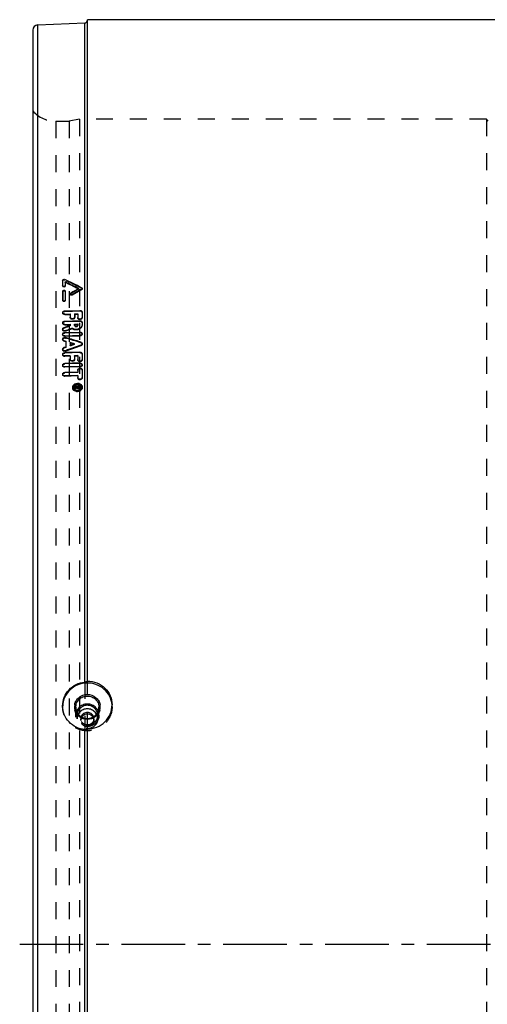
# Model space of a CAD drawing. Header units: millimetres. Extents: x 285 to 715, y 145 to 855.
# Tile 2 of 3: x 285 to 465, y 477 to 855. Entities that reach past the tile are written whole.
import ezdxf

# ---------------------------------------------------------------- set-up
doc = ezdxf.new("R2010")
doc.units = ezdxf.units.MM
doc.header["$LTSCALE"] = 65.185185
doc.linetypes.add('CENTER', pattern=[0.6, 0.375, -0.075, 0.075, -0.075])
doc.linetypes.add('HIDDEN', pattern=[0.2, 0.1, -0.1])
doc.layers.get('0').update_dxf_attribs({"linetype": 'CONTINUOUS'})
for name, color, linetype in [('ACHSEN_S', 7, 'CONTINUOUS'), ('KOERPER', 7, 'CONTINUOUS'), ('KONST.EL_MIT_GEO', 7, 'CONTINUOUS')]:
    doc.layers.add(name, color=color, linetype=linetype)

msp = doc.modelspace()

# ---------------------------------------------------------------- linework, layer by layer
at = {"color": 8, "linetype": 'HIDDEN'}
msp.add_line((298.94, 816), (304, 816), dxfattribs=at)
at = {"layer": 'ACHSEN_S', "color": 2, "linetype": 'CENTER'}
msp.add_line((285, 500), (715, 500), dxfattribs=at)
at = {"layer": 'KOERPER', "color": 7, "linetype": 'Continuous'}
msp.add_line((689, 855), (311, 855), dxfattribs=at)
at = {"layer": 'KONST.EL_MIT_GEO', "color": 7, "linetype": 'Continuous'}
for p, q in [((311, 600.97), (311, 855)), ((689, 855), (311, 855)), ((290, 851), (290, 149)), ((291.91, 853), (310.04, 853.79)), ((291.91, 147), (291.91, 853)), ((310.04, 600.66), (310.04, 853.79)), ((301.5, 752.87), (301.5, 752.89)), ((302.49, 750.85), (302.49, 750.83)), ((302.51, 750.61), (302.49, 750.83)), ((304.4, 749.5), (304.39, 749.72)), ((305.19, 749.26), (305.18, 749.47)), ((308.81, 751.29), (308.8, 751.51)), ((301.51, 747.27), (301.51, 747.28)), ((301.52, 747.05), (301.51, 747.27)), ((302.51, 747.1), (302.5, 747.31)), ((301.53, 742.33), (301.51, 742.52)), ((302.36, 743.2), (308.16, 743.36)), ((302.36, 741.96), (304.41, 742.02)), ((302.37, 741.76), (302.36, 741.96)), ((302.37, 741.76), (304.42, 741.82)), ((306.11, 742.07), (307.31, 742.1)), ((306.12, 741.87), (306.11, 742.07)), ((306.12, 741.87), (307.32, 741.9)), ((309.02, 742.57), (309.01, 742.8)), ((309.01, 742.8), (309.01, 742.77)), ((301.52, 738.38), (301.51, 738.58)), ((302.35, 739.26), (308.15, 739.43)), ((302.35, 738.01), (304.4, 738.06)), ((302.37, 737.81), (302.35, 738.01)), ((302.37, 737.81), (304.42, 737.87)), ((304.41, 740.74), (304.41, 740.78)), ((304.42, 740.55), (304.41, 740.74)), ((306.12, 740.63), (306.1, 740.82)), ((306.1, 738.11), (307.3, 738.15)), ((306.11, 737.92), (306.1, 738.11)), ((306.11, 737.57), (306.1, 737.77)), ((306.1, 737.77), (306.1, 737.74)), ((306.11, 737.92), (307.31, 737.95)), ((307.31, 740.62), (307.31, 740.65)), ((307.32, 740.42), (307.31, 740.62)), ((309.01, 740.5), (309, 740.7)), ((309.01, 738.63), (309, 738.86)), ((309, 738.86), (309, 738.82)), ((309.01, 737.65), (309, 737.85)), ((301.52, 735.92), (301.5, 736.11)), ((301.52, 734.01), (301.5, 734.21)), ((302.35, 734.9), (308.15, 735.07)), ((302.35, 733.63), (308.15, 733.8)), ((302.36, 733.43), (302.35, 733.63)), ((302.36, 733.43), (308.16, 733.6)), ((302.72, 735.41), (302.71, 735.61)), ((305.12, 736.31), (305.1, 736.51)), ((308.16, 733.6), (308.15, 733.8)), ((309.01, 734.29), (308.99, 734.49)), ((301.52, 732.1), (301.5, 732.3)), ((302.02, 731.56), (302.01, 731.76)), ((302.01, 731.76), (302.7, 731.54)), ((304.41, 730.83), (304.4, 731.03)), ((308.5, 729.81), (308.49, 730.01)), ((309.01, 730.45), (308.99, 730.64)), ((301.52, 728.22), (301.5, 728.42)), ((301.52, 726.27), (301.51, 726.47)), ((302.7, 729.31), (302.01, 729.06)), ((308.15, 727.35), (302.35, 727.18)), ((302.71, 727.7), (302.69, 727.89)), ((307.3, 726.02), (306.1, 725.98)), ((306.11, 725.79), (306.1, 725.98)), ((309.01, 726.52), (309, 726.75)), ((309, 726.75), (309, 726.72)), ((301.53, 722.12), (301.51, 722.31)), ((304.4, 725.93), (302.35, 725.87)), ((302.37, 725.68), (302.35, 725.87)), ((308.15, 723.2), (302.36, 723.03)), ((304.42, 725.74), (302.37, 725.68)), ((304.41, 724.59), (304.41, 724.62)), ((304.42, 724.39), (304.41, 724.59)), ((306.11, 724.48), (306.1, 724.67)), ((307.31, 725.82), (306.11, 725.79)), ((307.3, 724.45), (307.3, 724.49)), ((307.32, 724.26), (307.3, 724.45)), ((309.01, 724.34), (309, 724.54)), ((309.02, 722.4), (309, 722.59)), ((301.53, 718.65), (301.52, 718.85)), ((308.16, 721.87), (302.36, 721.71)), ((302.37, 721.51), (302.36, 721.71)), ((308.17, 721.68), (302.37, 721.51)), ((307.31, 719.71), (302.37, 719.57)), ((308.17, 721.68), (308.16, 721.87)), ((309.02, 720.38), (309.01, 720.61)), ((309.01, 720.61), (309.01, 720.57)), ((307.32, 718.38), (302.37, 718.24)), ((302.38, 718.04), (302.37, 718.24)), ((307.33, 718.18), (302.38, 718.04)), ((307.32, 717.53), (307.32, 717.56)), ((307.33, 717.33), (307.32, 717.53)), ((309.03, 717.41), (309.02, 717.61)), ((305.37, 713.55), (305.36, 713.74)), ((307.02, 714.2), (306.2, 714.18)), ((306.2, 714.18), (306.2, 713.96)), ((307.03, 713.98), (306.2, 713.96)), ((306.21, 713.76), (306.2, 713.96)), ((306.29, 713.76), (306.2, 713.74)), ((306.33, 713.53), (306.2, 713.51)), ((306.22, 713.31), (306.2, 713.51)), ((306.29, 713.32), (306.22, 713.31)), ((307.3, 714.21), (307.02, 714.2)), ((307.03, 713.98), (307.03, 713.91)), ((307.1, 713.49), (307.09, 713.69)), ((307.44, 714.22), (307.3, 714.21)), ((307.31, 713.99), (307.31, 713.87)), ((307.32, 713.74), (307.31, 713.99)), ((307.45, 713.99), (307.31, 713.99)), ((307.31, 713.87), (307.31, 713.87)), ((307.74, 714.23), (307.44, 714.22)), ((307.75, 714), (307.45, 713.99)), ((307.76, 713.77), (307.45, 713.77)), ((307.76, 713.55), (307.45, 713.54)), ((307.47, 713.34), (307.45, 713.54)), ((307.77, 713.35), (307.47, 713.34)), ((307.89, 714.23), (307.74, 714.23)), ((307.9, 714), (307.75, 714)), ((307.77, 713.35), (307.76, 713.55)), ((308.18, 714.24), (307.89, 714.23)), ((307.9, 714), (307.9, 713.89)), ((308.19, 714.04), (308.18, 714.24)), ((308.19, 713.8), (308.18, 713.9)), ((309.04, 713.8), (309.03, 714)), ((310.04, 418.8), (310.04, 582.41)), ((311, 418.42), (311, 582.67))]:
    msp.add_line(p, q, dxfattribs=at)
at = {"layer": 'KONST.EL_MIT_GEO', "color": 8, "linetype": 'HIDDEN'}
for p, q in [((308, 816.75), (304, 816)), ((308, 816.75), (308, 183.25)), ((464.25, 816.75), (308, 816.75)), ((464.25, 816.75), (464.25, 183.25)), ((465, 816), (464.25, 816.75)), ((298.94, 816), (298.94, 184)), ((298.94, 816), (304, 816)), ((304, 816), (304, 184)), ((301.51, 754.74), (301.5, 754.96)), ((301.52, 752.66), (301.5, 752.87)), ((301.52, 752.66), (301.51, 752.67)), ((302.31, 755.04), (302.29, 755.26)), ((302.5, 754.08), (302.49, 754.3)), ((302.5, 752.7), (302.49, 752.92)), ((301.52, 750.58), (301.5, 750.8)), ((302.51, 750.63), (302.51, 750.61)), ((304.6, 749.8), (304.59, 750.02)), ((307.69, 751.54), (307.68, 751.75)), ((308.81, 751.85), (308.8, 752.07)), ((309.01, 751.59), (309, 751.81)), ((301.52, 747.05), (301.52, 747.07)), ((302.38, 743), (302.36, 743.2)), ((302.38, 743), (308.17, 743.17)), ((304.42, 741.82), (304.41, 742.02)), ((307.32, 741.9), (307.31, 742.1)), ((308.17, 743.17), (308.16, 743.36)), ((309.02, 742.6), (309.02, 742.57)), ((302.37, 739.06), (302.35, 739.26)), ((302.37, 739.06), (308.16, 739.23)), ((304.42, 737.87), (304.4, 738.06)), ((304.42, 737.44), (304.4, 737.64)), ((304.41, 740.74), (304.41, 740.78)), ((304.42, 740.55), (304.42, 740.58)), ((306.11, 737.55), (306.11, 737.57)), ((306.11, 737.57), (306.11, 737.55)), ((307.31, 737.95), (307.3, 738.15)), ((307.31, 737.6), (307.3, 737.8)), ((307.31, 740.62), (307.31, 740.65)), ((307.32, 740.42), (307.32, 740.45)), ((308.16, 739.23), (308.15, 739.43)), ((309.01, 738.66), (309.01, 738.63)), ((302.01, 736.54), (301.99, 736.73)), ((302.36, 734.71), (302.35, 734.9)), ((302.36, 734.71), (308.16, 734.87)), ((308.16, 734.87), (308.15, 735.07)), ((302.65, 731.37), (302.72, 731.35)), ((302.7, 732.75), (302.69, 732.95)), ((302.72, 731.35), (302.7, 731.54)), ((304.41, 729.73), (304.4, 729.93)), ((305.69, 730.44), (305.75, 730.42)), ((306.05, 730.33), (306.04, 730.53)), ((308.5, 730.99), (308.49, 731.19)), ((302.02, 728.86), (302.01, 729.06)), ((302.72, 729.12), (302.02, 728.86)), ((302.36, 726.98), (302.35, 727.18)), ((308.16, 727.15), (302.36, 726.98)), ((302.72, 729.12), (302.7, 729.31)), ((307.31, 725.82), (307.3, 726.02)), ((308.16, 727.15), (308.15, 727.35)), ((309.01, 726.55), (309.01, 726.52)), ((302.37, 722.83), (302.36, 723.03)), ((308.17, 723), (302.37, 722.83)), ((304.42, 725.74), (304.4, 725.93)), ((304.41, 724.59), (304.41, 724.62)), ((304.42, 724.39), (304.42, 724.43)), ((307.3, 724.45), (307.3, 724.49)), ((307.32, 724.26), (307.32, 724.29)), ((308.17, 723), (308.15, 723.2)), ((302.38, 719.37), (302.37, 719.57)), ((307.33, 719.52), (302.38, 719.37)), ((307.32, 720.33), (307.31, 720.52)), ((307.33, 719.52), (307.31, 719.71)), ((309.02, 720.41), (309.02, 720.38)), ((307.33, 718.18), (307.32, 718.38)), ((307.32, 717.53), (307.32, 717.56)), ((307.33, 717.33), (307.33, 717.37)), ((305.79, 713.58), (305.78, 713.77)), ((306.21, 713.98), (306.2, 714.18)), ((306.2, 713.96), (306.21, 713.76)), ((306.21, 713.54), (306.2, 713.74)), ((308.19, 714.04), (306.21, 713.98)), ((306.31, 713.76), (306.21, 713.76)), ((307.04, 713.71), (306.21, 713.54)), ((306.21, 713.54), (306.22, 713.31)), ((307.04, 713.78), (306.31, 713.76)), ((307.04, 713.71), (307.03, 713.98)), ((307.04, 713.78), (307.04, 713.71)), ((307.32, 713.79), (307.32, 713.68)), ((307.45, 713.79), (307.32, 713.79)), ((307.32, 713.67), (307.32, 713.74)), ((307.32, 713.68), (307.32, 713.67)), ((307.76, 713.8), (307.45, 713.79)), ((307.46, 713.57), (307.45, 713.77)), ((307.77, 713.58), (307.46, 713.57)), ((307.91, 713.81), (307.76, 713.8)), ((307.77, 713.58), (307.76, 713.77)), ((307.91, 713.69), (307.9, 714)), ((307.91, 713.81), (307.91, 713.69)), ((308.19, 713.7), (308.19, 713.8)), ((308.62, 713.77), (308.6, 713.97)), ((310.04, 600.66), (310.04, 582.41)), ((311, 582.67), (311, 600.97)), ((301.5, 591.1), (301.5, 591.47)), ((306.55, 587.89), (306.55, 590.97)), ((315.45, 587.89), (315.45, 590.97)), ((320.5, 591.1), (320.5, 591.88)), ((307.05, 586.55), (307.05, 587.89)), ((308.5, 585.93), (308.5, 586.55)), ((313.5, 585.93), (313.5, 586.55)), ((314.95, 586.55), (314.95, 587.89))]:
    msp.add_line(p, q, dxfattribs=at)
at = {"layer": 'KONST.EL_MIT_GEO', "color": 7, "linetype": 'Continuous'}
for centre, radius, start, end in [((310, 854.79), 1, 272.5, 345.4167), ((292, 851), 2, 92.5, 180), ((308.55, 751.95), 0.5, 299.1986, 307.047), ((308.57, 751.73), 0.5, 299.1989, 307.0474), ((302.33, 734.54), 1.11, 265.0929, 271.6276), ((302.4, 731.97), 1.02, 73.227, 80.3588), ((302.28, 728.54), 0.896, 242.5157, 249.9229), ((306.95, 713.58), 1.68, 131.1643, 137.6455), ((307.03, 713.49), 1.8, 124.9431, 131.1701), ((307.11, 713.38), 1.93, 118.9178, 124.9316), ((307.25, 713.06), 2.28, 80.9709, 91.6047), ((307.25, 713.05), 1.75, 79.6187, 91.6436), ((307.27, 713.16), 1.64, 73.3436, 79.6249), ((307.27, 713.17), 2.17, 75.4403, 80.9736), ((307.67, 713.82), 1.39, 36.677, 39.6851), ((306.55, 713.82), 1.19, 167.8988, 183.7003), ((306.6, 713.81), 1.25, 159.7775, 167.8484), ((306.72, 713.92), 1.4, 216.5726, 219.3278), ((306.74, 713.72), 1.4, 216.626, 219.3522), ((306.77, 713.96), 1.46, 219.3418, 223.8446), ((306.67, 713.83), 0.894, 180.2933, 189.7157), ((306.7, 713.84), 0.925, 189.7422, 198.9585), ((306.72, 713.85), 0.948, 198.9495, 203.4206), ((306.74, 713.85), 0.967, 203.4234, 207.9926), ((306.79, 713.88), 1.02, 208.0593, 216.6942), ((306.87, 713.94), 1.12, 216.6958, 224.8013), ((306.93, 714), 1.21, 224.799, 232.5116), ((307.11, 714.56), 2.16, 255.3225, 260.8915), ((307.13, 714.38), 1.64, 253.2972, 259.6051), ((307.13, 714.66), 2.26, 260.8878, 271.6059), ((307.14, 714.46), 2.26, 260.9274, 271.6448), ((307.14, 714.48), 1.74, 259.5975, 271.6922), ((307.14, 714.5), 1.77, 271.7278, 283.6999), ((307.44, 714.06), 0.524, 261.1988, 271.6425), ((307.45, 713.87), 0.524, 261.1984, 271.6425), ((307.16, 714.44), 1.7, 283.6695, 289.8234), ((307.19, 714.36), 1.61, 289.8409, 296.2289), ((307.74, 714.07), 0.524, 271.6878, 279.7683), ((307.75, 713.87), 0.524, 271.6879, 279.7687), ((307.46, 713.54), 1.21, 45.6534, 52.5647), ((307.27, 714.36), 1.93, 299.0828, 305.1015), ((307.53, 713.6), 1.12, 36.7194, 45.6769), ((307.35, 714.06), 1.8, 305.1589, 311.381), ((307.6, 713.86), 1.02, 28.1089, 36.7764), ((307.61, 713.66), 1.02, 28.0323, 36.7032), ((307.53, 713.97), 1.08, 326.4199, 333.1409), ((307.71, 713.91), 0.894, 0.2847, 3.8374), ((310.69, 591.1), 4.64, 169.5184, 195.6183), ((310.69, 590.98), 4.14, 180.0367, 191.3513), ((310.79, 587.87), 4.24, 149.1065, 158.313), ((310.85, 587.83), 4.31, 137.0126, 149.0721), ((310.84, 587.85), 3.8, 143.0418, 149.1098), ((311.16, 587.85), 3.8, 30.8902, 36.9582), ((311.15, 587.83), 4.31, 30.9279, 42.9874), ((311.21, 587.87), 4.24, 21.6875, 30.8935), ((311.31, 590.98), 4.14, 348.6462, 359.9633), ((311.31, 591.1), 4.64, 344.4112, 10.5025), ((310.86, 586.49), 3.83, 137.0193, 151.3975), ((310.93, 585.88), 2.44, 132.3518, 146.8712), ((311.07, 585.88), 2.44, 33.1272, 47.6482), ((311.14, 586.49), 3.83, 28.6011, 42.9807)]:
    msp.add_arc(centre, radius, start, end, dxfattribs=at)
at = {"layer": 'KONST.EL_MIT_GEO', "color": 8, "linetype": 'HIDDEN'}
for centre, radius, start, end in [((310, 854.79), 1, 345.4167, 360), ((298.94, 828), 12, 221.8103, 270), ((306.68, 713.64), 0.895, 170.8386, 183.8378), ((307.71, 713.71), 0.904, 3.8472, 10.4984), ((310.32, 591.1), 8.82, 177.6149, 179.0418), ((310.28, 591.1), 8.78, 179.0421, 179.9997), ((311.63, 591.1), 8.87, 2.3207, 5.2569), ((311.7, 591.1), 8.8, 0.0017, 2.3202), ((310.76, 587.89), 3.71, 165.7274, 179.941), ((310.72, 586.55), 3.67, 173.643, 179.9855), ((310.77, 586.54), 3.72, 169.4807, 173.6501), ((310.8, 586.53), 3.75, 151.489, 169.405), ((310.83, 585.93), 2.33, 172.2995, 179.9767), ((311.17, 585.93), 2.33, 0.0233, 7.7005), ((311.2, 586.53), 3.75, 10.595, 28.5096), ((311.24, 587.89), 3.71, 0.059, 14.273), ((311.23, 586.54), 3.72, 6.3499, 10.5193), ((311.28, 586.55), 3.67, 0.0145, 6.357)]:
    msp.add_arc(centre, radius, start, end, dxfattribs=at)
at = {"layer": 'KONST.EL_MIT_GEO', "color": 7, "linetype": 'Continuous'}
for centre, major_axis, ratio, start_param, end_param in [((316.97, 499.51), (-11.18, 354.39), 0.03019, 0.764899, 0.773284), ((345.45, 485.13), (461.35, -308.03), 0.383982, 1.898811, 1.912517), ((343.79, 485.13), (461.25, -307.97), 0.383982, 1.897689, 1.908614), ((317.97, 499.51), (-11.18, 354.44), 0.03019, 0.767688, 0.773283), ((317.97, 499.51), (-11.17, 354.14), 0.03019, 0.767692, 0.773291), ((343.77, 485.14), (460.86, -307.71), 0.383982, 1.898124, 1.90861), ((316.97, 499.51), (-11.18, 354.39), 0.03019, 0.78167, 0.79565), ((317.97, 499.51), (-11.18, 354.44), 0.03019, 7.064853, 7.078832), ((358.02, 513.88), (458.75, 299.38), 0.419305, 7.692929, 7.699462), ((359.67, 513.88), (458.85, 299.44), 0.419305, 7.694039, 7.701689), ((359.65, 513.87), (458.46, 299.19), 0.419305, 7.694053, 7.70171), ((319.88, 499.56), (-10.17, 354.52), 0.032924, 7.099922, 7.104715), ((321.58, 499.56), (-10.17, 354.59), 0.032924, 0.816744, 0.821536), ((322.78, 499.56), (-10.17, 354.65), 0.032924, 7.099935, 7.105525), ((324.48, 499.56), (-10.17, 354.72), 0.032924, 7.097548, 7.105532), ((375.93, 524.8), (762.29, 287.84), 0.275381, 7.843829, 7.846987), ((319.88, 499.56), (-10.17, 354.52), 0.032924, 0.831912, 0.833548), ((321.58, 499.56), (-10.17, 354.59), 0.032924, 0.831916, 0.833241), ((322.78, 499.56), (-10.17, 354.65), 0.032924, 0.83192, 0.833245), ((324.48, 499.56), (-10.17, 354.72), 0.032924, 7.112715, 7.116434), ((379.98, 524.81), (762.67, 287.99), 0.275381, 1.564994, 1.568133), ((379.92, 524.79), (762.03, 287.74), 0.275381, 1.56498, 1.568122), ((397.32, 472.75), (810.31, -293.82), 0.249971, 1.777811, 1.778588), ((401.65, 472.71), (811.42, -294.22), 0.249971, 1.775788, 1.782952), ((411.75, 526.43), (812.25, 287.01), 0.262905, 1.605086, 1.612251), ((318.18, 499.56), (-10.16, 354.44), 0.032924, 7.139503, 7.147795), ((411.68, 526.4), (811.56, 286.76), 0.262905, 1.605093, 1.612264), ((397.39, 472.72), (811, -294.07), 0.249971, 1.773605, 1.775632), ((319.88, 499.56), (-10.17, 354.52), 0.032924, 0.858424, 0.8625), ((407.48, 526.41), (811.83, 286.86), 0.262905, 7.886095, 7.888122), ((397.32, 472.75), (810.31, -293.82), 0.249971, 1.774051, 1.775629), ((321.58, 499.56), (-10.17, 354.59), 0.032924, 0.87724, 0.882031), ((322.78, 499.56), (-10.17, 354.65), 0.032924, 7.160422, 7.16601), ((324.48, 499.56), (-10.17, 354.72), 0.032924, 7.158023, 7.166004), ((319.88, 499.56), (-10.17, 354.52), 0.032924, 7.16043, 7.165222), ((321.58, 499.56), (-10.16, 354.29), 0.032924, 0.87726, 0.882054), ((322.78, 499.56), (-10.17, 354.65), 0.032924, 0.897199, 0.900115), ((324.48, 499.56), (-10.17, 354.72), 0.032924, 7.180375, 7.190999), ((322.78, 499.56), (-10.17, 354.65), 0.032924, 7.188094, 7.19101), ((321.65, 499.56), (-10.17, 354.6), 0.032924, 7.204506, 7.205325), ((761.63, 555.15), (1687.34, 285.41), 0.140099, 1.819812, 1.820268), ((762.71, 555.11), (1686.2, 285.22), 0.140099, 1.820622, 1.821125), ((762.99, 555.15), (1687.61, 285.46), 0.140099, 1.820567, 1.821033), ((323.63, 499.56), (-10.17, 354.68), 0.032924, 0.919738, 0.920938)]:
    msp.add_ellipse(centre, major_axis=major_axis, ratio=ratio, start_param=start_param, end_param=end_param, dxfattribs=at)
at = {"layer": 'KONST.EL_MIT_GEO', "color": 8, "linetype": 'HIDDEN'}
for centre, major_axis, ratio, start_param, end_param in [((316.97, 499.51), (-11.17, 354.09), 0.03019, 0.7649, 0.773292), ((345.43, 485.14), (460.95, -307.77), 0.383982, 1.898799, 1.912516), ((316.97, 499.51), (-11.17, 354.09), 0.03019, 0.781686, 0.795678), ((317.97, 499.51), (-11.17, 354.14), 0.03019, 7.064869, 7.078859), ((357.99, 513.86), (458.37, 299.12), 0.419305, 1.409756, 1.416295), ((343.77, 485.14), (460.86, -307.71), 0.383982, 1.897677, 1.898124), ((319.88, 499.56), (-10.16, 354.22), 0.032924, 0.816705, 0.821502), ((321.58, 499.56), (-10.16, 354.29), 0.032924, 0.816713, 0.821509), ((322.78, 499.56), (-10.16, 354.35), 0.032924, 0.816718, 0.822313), ((324.48, 499.56), (-10.16, 354.42), 0.032924, 7.097514, 7.105505), ((375.86, 524.78), (761.65, 287.6), 0.275381, 1.560627, 1.563787), ((319.88, 499.56), (-10.16, 354.22), 0.032924, 0.831893, 0.833531), ((321.58, 499.56), (-10.16, 354.29), 0.032924, 7.115083, 7.116409), ((322.78, 499.56), (-10.16, 354.35), 0.032924, 0.831901, 0.833227), ((324.48, 499.56), (-10.16, 354.42), 0.032924, 7.112694, 7.116416), ((401.58, 472.73), (810.73, -293.97), 0.249971, 1.775785, 1.782955), ((318.18, 499.56), (-10.16, 354.14), 0.032924, 0.856319, 0.864619), ((319.88, 499.56), (-10.16, 354.22), 0.032924, 7.141613, 7.145692), ((407.41, 526.39), (811.14, 286.61), 0.262905, 1.602914, 1.604944), ((397.32, 472.75), (810.31, -293.82), 0.249971, 1.7736, 1.773972), ((324.48, 499.56), (-10.16, 354.42), 0.032924, 7.158041, 7.166028), ((319.88, 499.56), (-10.16, 354.22), 0.032924, 0.877264, 0.88206), ((322.78, 499.56), (-10.16, 354.35), 0.032924, 0.877256, 0.882849), ((322.78, 499.56), (-10.16, 354.35), 0.032924, 0.897235, 0.900153), ((324.48, 499.56), (-10.16, 354.42), 0.032924, 7.180412, 7.191045), ((322.78, 499.56), (-10.16, 354.35), 0.032924, 0.904951, 0.907871), ((323.63, 499.56), (-10.16, 354.38), 0.032924, 0.919794, 0.920994)]:
    msp.add_ellipse(centre, major_axis=major_axis, ratio=ratio, start_param=start_param, end_param=end_param, dxfattribs=at)
at = {"layer": 'KONST.EL_MIT_GEO', "color": 7, "linetype": 'Continuous'}
for points, knots in [([(301.5, 754.96), (301.5, 755.09), (301.8, 755.36), (302.14, 755.33), (302.29, 755.26)], [0, 0, 0, 0, 0.446066, 1, 1, 1, 1]), ([(302.49, 752.92), (302.49, 752.72), (302.02, 752.42), (301.51, 752.67), (301.5, 752.87)], [0, 0, 0, 0, 0.503408, 1, 1, 1, 1]), ([(302.5, 752.7), (302.5, 752.5), (302.03, 752.2), (301.53, 752.46), (301.52, 752.66)], [0, 0, 0, 0, 0.503408, 1, 1, 1, 1]), ([(301.5, 750.8), (301.5, 751), (301.98, 751.31), (302.48, 751.04), (302.49, 750.85)], [0, 0, 0, 0, 0.503397, 1, 1, 1, 1]), ([(304.39, 749.72), (304.39, 749.79), (304.43, 749.89), (304.5, 749.96), (304.52, 749.97)], [0, 0, 0, 0, 0.722111, 1, 1, 1, 1]), ([(305.18, 749.47), (305.03, 749.39), (304.7, 749.34), (304.4, 749.58), (304.39, 749.72)], [0, 0, 0, 0, 0.556405, 1, 1, 1, 1]), ([(305.19, 749.26), (305.05, 749.17), (304.71, 749.12), (304.41, 749.36), (304.4, 749.5)], [0, 0, 0, 0, 0.556402, 1, 1, 1, 1]), ([(308.8, 752.07), (308.82, 752.05), (308.92, 752), (308.99, 751.89), (309, 751.81)], [0, 0, 0, 0, 0.282037, 1, 1, 1, 1]), ([(309, 751.81), (309, 751.74), (308.95, 751.63), (308.88, 751.56), (308.86, 751.55)], [0, 0, 0, 0, 0.720207, 1, 1, 1, 1]), ([(302.5, 747.31), (302.5, 747.11), (302.03, 746.8), (301.52, 747.07), (301.51, 747.27)], [0, 0, 0, 0, 0.503361, 1, 1, 1, 1]), ([(302.51, 747.1), (302.51, 746.89), (302.04, 746.58), (301.54, 746.85), (301.52, 747.05)], [0, 0, 0, 0, 0.503361, 1, 1, 1, 1]), ([(302.36, 741.96), (302.16, 741.95), (301.78, 742.02), (301.53, 742.36), (301.51, 742.52)], [0, 0, 0, 0, 0.554211, 1, 1, 1, 1]), ([(302.37, 741.76), (302.17, 741.76), (301.79, 741.83), (301.54, 742.16), (301.53, 742.33)], [0, 0, 0, 0, 0.554216, 1, 1, 1, 1]), ([(301.63, 742.87), (301.67, 742.91), (301.87, 743.11), (302.15, 743.19), (302.36, 743.2)], [0, 0, 0, 0, 0.229688, 1, 1, 1, 1]), ([(308.16, 743.36), (308.36, 743.37), (308.74, 743.3), (308.99, 742.96), (309.01, 742.8)], [0, 0, 0, 0, 0.554269, 1, 1, 1, 1]), ([(302.35, 738.01), (302.15, 738), (301.77, 738.07), (301.52, 738.41), (301.51, 738.58)], [0, 0, 0, 0, 0.551892, 1, 1, 1, 1]), ([(302.37, 737.81), (302.16, 737.8), (301.78, 737.88), (301.53, 738.22), (301.52, 738.38)], [0, 0, 0, 0, 0.551896, 1, 1, 1, 1]), ([(301.61, 738.91), (301.65, 738.97), (301.85, 739.17), (302.14, 739.25), (302.35, 739.26)], [0, 0, 0, 0, 0.229987, 1, 1, 1, 1]), ([(306.1, 740.82), (306.1, 740.66), (305.87, 740.29), (305.38, 740.15), (304.96, 740.19), (304.61, 740.33), (304.42, 740.58), (304.41, 740.74)], [0, 0, 0, 0, 0.224308, 0.500843, 0.644485, 0.778466, 1, 1, 1, 1]), ([(306.12, 740.63), (306.12, 740.46), (305.88, 740.1), (305.39, 739.96), (304.97, 740), (304.62, 740.13), (304.43, 740.38), (304.42, 740.55)], [0, 0, 0, 0, 0.224306, 0.500843, 0.644486, 0.778468, 1, 1, 1, 1]), ([(309, 737.85), (309, 737.51), (308.66, 736.76), (307.59, 736.14), (306.3, 735.99), (305.45, 736.27), (305.1, 736.51)], [0, 0, 0, 0, 0.213289, 0.46537, 0.740478, 1, 1, 1, 1]), ([(309.01, 737.65), (309.01, 737.31), (308.67, 736.56), (307.6, 735.94), (306.32, 735.8), (305.46, 736.07), (305.12, 736.31)], [0, 0, 0, 0, 0.213288, 0.465368, 0.740477, 1, 1, 1, 1]), ([(306.1, 737.74), (306.1, 737.71), (306.14, 737.54), (306.29, 737.43), (306.41, 737.38)], [0, 0, 0, 0, 0.231555, 1, 1, 1, 1]), ([(306.58, 737.34), (306.75, 737.32), (307.08, 737.37), (307.3, 737.66), (307.3, 737.8)], [0, 0, 0, 0, 0.551723, 1, 1, 1, 1]), ([(309, 740.7), (309, 740.53), (308.76, 740.17), (308.27, 740.03), (307.86, 740.07), (307.51, 740.2), (307.32, 740.45), (307.31, 740.62)], [0, 0, 0, 0, 0.224366, 0.50084, 0.644443, 0.778405, 1, 1, 1, 1]), ([(307.74, 739.92), (307.63, 739.97), (307.43, 740.09), (307.33, 740.32), (307.32, 740.42)], [0, 0, 0, 0, 0.535404, 1, 1, 1, 1]), ([(309.01, 740.5), (309.01, 740.39), (308.92, 740.15), (308.48, 739.84), (308.01, 739.82), (307.74, 739.92)], [0, 0, 0, 0, 0.212751, 0.460958, 1, 1, 1, 1]), ([(308.15, 739.43), (308.35, 739.43), (308.74, 739.36), (308.99, 739.02), (309, 738.86)], [0, 0, 0, 0, 0.551957, 1, 1, 1, 1]), ([(302.71, 735.61), (302.46, 735.51), (302.03, 735.51), (301.61, 735.79), (301.51, 736.01), (301.5, 736.11)], [0, 0, 0, 0, 0.542794, 0.786402, 1, 1, 1, 1]), ([(302.35, 733.63), (302.15, 733.62), (301.76, 733.7), (301.51, 734.05), (301.5, 734.21)], [0, 0, 0, 0, 0.549438, 1, 1, 1, 1]), ([(301.88, 735.44), (301.83, 735.46), (301.66, 735.57), (301.53, 735.77), (301.52, 735.92)], [0, 0, 0, 0, 0.278887, 1, 1, 1, 1]), ([(301.89, 733.53), (301.83, 733.55), (301.66, 733.66), (301.53, 733.86), (301.52, 734.01)], [0, 0, 0, 0, 0.278442, 1, 1, 1, 1]), ([(301.56, 736.37), (301.58, 736.41), (301.69, 736.57), (301.86, 736.68), (301.99, 736.73)], [0, 0, 0, 0, 0.231831, 1, 1, 1, 1]), ([(301.61, 734.55), (301.64, 734.6), (301.84, 734.81), (302.13, 734.9), (302.35, 734.9)], [0, 0, 0, 0, 0.231033, 1, 1, 1, 1]), ([(308.15, 735.07), (308.35, 735.07), (308.73, 735), (308.98, 734.65), (308.99, 734.49)], [0, 0, 0, 0, 0.549689, 1, 1, 1, 1]), ([(308.99, 734.49), (309, 734.31), (308.77, 733.91), (308.36, 733.8), (308.15, 733.8)], [0, 0, 0, 0, 0.448975, 1, 1, 1, 1]), ([(308.9, 733.95), (308.87, 733.9), (308.67, 733.7), (308.37, 733.61), (308.16, 733.6)], [0, 0, 0, 0, 0.231193, 1, 1, 1, 1]), ([(302.01, 731.76), (301.88, 731.8), (301.63, 731.92), (301.51, 732.18), (301.5, 732.3)], [0, 0, 0, 0, 0.536556, 1, 1, 1, 1]), ([(302.02, 731.56), (301.89, 731.6), (301.65, 731.73), (301.52, 731.98), (301.52, 732.1)], [0, 0, 0, 0, 0.536556, 1, 1, 1, 1]), ([(301.59, 732.62), (301.64, 732.69), (301.89, 732.95), (302.3, 733.02), (302.57, 732.98)], [0, 0, 0, 0, 0.231283, 1, 1, 1, 1]), ([(308.49, 731.19), (308.62, 731.15), (308.86, 731.02), (308.98, 730.76), (308.99, 730.64)], [0, 0, 0, 0, 0.535663, 1, 1, 1, 1]), ([(308.99, 730.64), (309, 730.51), (308.89, 730.22), (308.63, 730.06), (308.49, 730.01)], [0, 0, 0, 0, 0.460777, 1, 1, 1, 1]), ([(308.95, 730.17), (308.93, 730.13), (308.82, 729.97), (308.64, 729.86), (308.5, 729.81)], [0, 0, 0, 0, 0.233001, 1, 1, 1, 1]), ([(302.69, 727.89), (302.45, 727.8), (302.02, 727.81), (301.61, 728.09), (301.51, 728.32), (301.5, 728.42)], [0, 0, 0, 0, 0.539247, 0.783108, 1, 1, 1, 1]), ([(302.35, 725.87), (302.15, 725.87), (301.76, 725.95), (301.52, 726.3), (301.51, 726.47)], [0, 0, 0, 0, 0.545326, 1, 1, 1, 1]), ([(301.87, 727.74), (301.82, 727.77), (301.65, 727.88), (301.53, 728.08), (301.52, 728.22)], [0, 0, 0, 0, 0.27568, 1, 1, 1, 1]), ([(302.37, 725.68), (302.16, 725.67), (301.77, 725.75), (301.53, 726.11), (301.52, 726.27)], [0, 0, 0, 0, 0.545324, 1, 1, 1, 1]), ([(301.56, 726.73), (301.59, 726.79), (301.77, 727.05), (302.11, 727.17), (302.35, 727.18)], [0, 0, 0, 0, 0.229464, 1, 1, 1, 1]), ([(301.57, 728.7), (301.59, 728.74), (301.7, 728.9), (301.87, 729.01), (302.01, 729.06)], [0, 0, 0, 0, 0.233609, 1, 1, 1, 1]), ([(308.15, 727.35), (308.35, 727.35), (308.74, 727.27), (308.98, 726.92), (309, 726.75)], [0, 0, 0, 0, 0.54538, 1, 1, 1, 1]), ([(302.36, 721.71), (302.16, 721.7), (301.76, 721.79), (301.52, 722.14), (301.51, 722.31)], [0, 0, 0, 0, 0.543246, 1, 1, 1, 1]), ([(301.57, 722.59), (301.6, 722.65), (301.79, 722.91), (302.12, 723.02), (302.36, 723.03)], [0, 0, 0, 0, 0.231085, 1, 1, 1, 1]), ([(306.1, 724.67), (306.1, 724.5), (305.87, 724.12), (305.28, 723.94), (304.67, 724.06), (304.42, 724.42), (304.41, 724.59)], [0, 0, 0, 0, 0.229302, 0.502377, 0.773314, 1, 1, 1, 1]), ([(306.11, 724.48), (306.11, 724.3), (305.89, 723.92), (305.29, 723.74), (304.68, 723.86), (304.43, 724.22), (304.42, 724.39)], [0, 0, 0, 0, 0.229304, 0.502377, 0.773312, 1, 1, 1, 1]), ([(309, 724.54), (309, 724.36), (308.77, 723.98), (308.18, 723.8), (307.57, 723.92), (307.32, 724.28), (307.3, 724.45)], [0, 0, 0, 0, 0.229355, 0.502376, 0.773259, 1, 1, 1, 1]), ([(307.74, 723.73), (307.63, 723.78), (307.43, 723.92), (307.33, 724.15), (307.32, 724.26)], [0, 0, 0, 0, 0.528696, 1, 1, 1, 1]), ([(309.01, 724.34), (309.01, 724.22), (308.92, 723.97), (308.48, 723.64), (308.01, 723.62), (307.74, 723.73)], [0, 0, 0, 0, 0.219493, 0.468572, 1, 1, 1, 1]), ([(308.15, 723.2), (308.36, 723.2), (308.75, 723.12), (308.99, 722.76), (309, 722.59)], [0, 0, 0, 0, 0.543447, 1, 1, 1, 1]), ([(309, 722.59), (309.01, 722.41), (308.79, 722), (308.37, 721.88), (308.16, 721.87)], [0, 0, 0, 0, 0.455269, 1, 1, 1, 1]), ([(302.37, 718.24), (302.17, 718.23), (301.77, 718.32), (301.53, 718.68), (301.52, 718.85)], [0, 0, 0, 0, 0.541563, 1, 1, 1, 1]), ([(302.37, 721.51), (302.17, 721.51), (301.78, 721.59), (301.54, 721.95), (301.53, 722.12)], [0, 0, 0, 0, 0.543242, 1, 1, 1, 1]), ([(302.38, 718.04), (302.18, 718.03), (301.78, 718.12), (301.54, 718.48), (301.53, 718.65)], [0, 0, 0, 0, 0.541557, 1, 1, 1, 1]), ([(301.58, 719.13), (301.61, 719.19), (301.8, 719.45), (302.13, 719.56), (302.37, 719.57)], [0, 0, 0, 0, 0.231978, 1, 1, 1, 1]), ([(307.31, 720.52), (307.31, 720.64), (307.41, 720.89), (307.84, 721.23), (308.32, 721.24), (308.58, 721.14)], [0, 0, 0, 0, 0.220911, 0.470059, 1, 1, 1, 1]), ([(308.96, 722.12), (308.93, 722.05), (308.74, 721.8), (308.41, 721.68), (308.17, 721.68)], [0, 0, 0, 0, 0.231234, 1, 1, 1, 1]), ([(308.68, 721.08), (308.73, 721.06), (308.89, 720.94), (309, 720.75), (309.01, 720.61)], [0, 0, 0, 0, 0.271505, 1, 1, 1, 1]), ([(306.64, 714.9), (306.56, 714.87), (306.26, 714.73), (305.99, 714.48), (305.88, 714.26)], [0, 0, 0, 0, 0.267508, 1, 1, 1, 1]), ([(306.66, 714.7), (306.57, 714.67), (306.27, 714.53), (306.01, 714.29), (305.9, 714.07)], [0, 0, 0, 0, 0.26749, 1, 1, 1, 1]), ([(309.02, 717.61), (309.02, 717.43), (308.79, 717.05), (308.2, 716.86), (307.58, 716.99), (307.33, 717.35), (307.32, 717.53)], [0, 0, 0, 0, 0.230995, 0.502333, 0.771554, 1, 1, 1, 1]), ([(309.03, 717.41), (309.03, 717.24), (308.81, 716.85), (308.21, 716.66), (307.59, 716.79), (307.35, 717.16), (307.33, 717.33)], [0, 0, 0, 0, 0.230998, 0.502333, 0.771551, 1, 1, 1, 1]), ([(308.39, 712.58), (308.31, 712.52), (307.95, 712.31), (307.52, 712.21), (307.21, 712.2)], [0, 0, 0, 0, 0.243317, 1, 1, 1, 1]), ([(308.19, 713.7), (308.19, 713.69), (308.19, 713.67), (308.19, 713.65), (308.19, 713.64)], [0, 0, 0, 0, 0.496861, 1, 1, 1, 1]), ([(309.03, 714), (309.04, 713.77), (308.92, 713.28), (308.58, 712.92), (308.38, 712.78)], [0, 0, 0, 0, 0.477159, 1, 1, 1, 1]), ([(309.01, 713.47), (309, 713.4), (308.91, 713.11), (308.72, 712.86), (308.54, 712.7)], [0, 0, 0, 0, 0.240542, 1, 1, 1, 1]), ([(301.5, 591.47), (301.5, 592.59), (301.94, 594.87), (303.81, 597.79), (306.63, 599.88), (308.89, 600.54), (310.04, 600.66)], [0, 0, 0, 0, 0.245932, 0.494366, 0.746101, 1, 1, 1, 1]), ([(320.46, 591.91), (320.36, 593.06), (319.69, 595.34), (317.46, 598.13), (314.34, 599.93), (310.77, 600.5), (307.22, 599.76), (304.19, 597.82), (302.11, 594.93), (301.56, 592.62), (301.51, 591.47)], [0, 0, 0, 0, 0.123096, 0.247432, 0.373352, 0.50029, 0.627152, 0.752883, 0.877016, 1, 1, 1, 1]), ([(311, 600.97), (311, 600.93), (310.9, 600.84), (310.58, 600.74), (310.27, 600.69), (310.04, 600.66)], [0, 0, 0, 0, 0.116789, 0.332855, 1, 1, 1, 1]), ([(311, 601.02), (312.23, 601.02), (314.71, 600.56), (317.87, 598.54), (320, 595.5), (320.5, 593.07), (320.5, 591.88)], [0, 0, 0, 0, 0.254316, 0.505912, 0.753964, 1, 1, 1, 1]), ([(306.13, 591.95), (306.23, 592.49), (306.64, 593.56), (308.13, 595.28), (311, 596.29), (313.87, 595.28), (315.36, 593.56), (315.77, 592.49), (315.87, 591.95)], [0, 0, 0, 0, 0.123995, 0.24926, 0.499998, 0.750737, 0.876003, 1, 1, 1, 1]), ([(306.55, 590.97), (306.55, 591.53), (306.78, 592.67), (307.78, 594.1), (309.26, 595.05), (311, 595.38), (312.74, 595.05), (314.22, 594.1), (315.22, 592.67), (315.45, 591.53), (315.45, 590.97)], [0, 0, 0, 0, 0.123005, 0.247172, 0.373005, 0.499999, 0.626993, 0.752826, 0.876994, 1, 1, 1, 1]), ([(310.04, 582.41), (308.9, 582.51), (306.63, 583.12), (303.81, 585.17), (301.94, 588.09), (301.5, 590.35), (301.5, 591.47)], [0, 0, 0, 0, 0.253827, 0.505003, 0.753351, 1, 1, 1, 1]), ([(315.78, 589.86), (315.5, 588.86), (314.2, 587), (311, 585.98), (307.8, 587), (306.5, 588.86), (306.22, 589.86)], [0, 0, 0, 0, 0.247474, 0.499996, 0.75252, 1, 1, 1, 1]), ([(306.63, 590.16), (306.73, 589.68), (307.1, 588.74), (308.45, 587.23), (311, 586.34), (313.55, 587.23), (314.9, 588.74), (315.27, 589.68), (315.37, 590.16)], [0, 0, 0, 0, 0.123528, 0.248639, 0.499998, 0.751359, 0.876471, 1, 1, 1, 1]), ([(314.31, 590.77), (313.89, 591.22), (312.85, 591.94), (311, 592.32), (309.15, 591.94), (308.11, 591.22), (307.69, 590.77)], [0, 0, 0, 0, 0.248721, 0.5, 0.751279, 1, 1, 1, 1]), ([(314.2, 590.14), (313.83, 590.62), (312.85, 591.43), (311, 591.85), (309.15, 591.43), (308.17, 590.62), (307.8, 590.14)], [0, 0, 0, 0, 0.248438, 0.5, 0.751562, 1, 1, 1, 1]), ([(313.94, 589.1), (313.57, 589.5), (312.65, 590.14), (311, 590.48), (309.35, 590.14), (308.43, 589.5), (308.06, 589.1)], [0, 0, 0, 0, 0.248721, 0.5, 0.751279, 1, 1, 1, 1]), ([(311, 582.67), (312.23, 582.67), (314.72, 583.15), (317.87, 585.19), (320, 588.25), (320.5, 590.68), (320.5, 591.88)], [0, 0, 0, 0, 0.253691, 0.505411, 0.754042, 1, 1, 1, 1]), ([(313.36, 587.35), (313.19, 587.81), (312.52, 588.66), (311, 589.12), (309.48, 588.66), (308.81, 587.81), (308.64, 587.35)], [0, 0, 0, 0, 0.247663, 0.5, 0.752337, 1, 1, 1, 1]), ([(310.04, 582.41), (310.27, 582.39), (310.58, 582.4), (310.9, 582.49), (311, 582.58), (311, 582.62)], [0, 0, 0, 0, 0.665981, 0.882133, 1, 1, 1, 1])]:
    msp.add_open_spline(points, degree=3, knots=knots, dxfattribs=at)
at = {"layer": 'KONST.EL_MIT_GEO', "color": 8, "linetype": 'HIDDEN'}
for points, knots in [([(301.51, 754.74), (301.51, 754.88), (301.81, 755.14), (302.15, 755.11), (302.31, 755.04)], [0, 0, 0, 0, 0.446066, 1, 1, 1, 1]), ([(301.52, 750.58), (301.52, 750.79), (301.99, 751.09), (302.49, 750.83), (302.51, 750.63)], [0, 0, 0, 0, 0.503397, 1, 1, 1, 1]), ([(304.4, 749.5), (304.4, 749.59), (304.47, 749.71), (304.57, 749.78), (304.6, 749.8)], [0, 0, 0, 0, 0.715426, 1, 1, 1, 1]), ([(308.81, 751.85), (308.84, 751.84), (308.93, 751.78), (309, 751.67), (309.01, 751.59)], [0, 0, 0, 0, 0.282036, 1, 1, 1, 1]), ([(301.53, 742.33), (301.52, 742.5), (301.75, 742.89), (302.16, 742.99), (302.38, 743)], [0, 0, 0, 0, 0.443866, 1, 1, 1, 1]), ([(308.17, 743.17), (308.37, 743.17), (308.75, 743.1), (309.01, 742.76), (309.02, 742.6)], [0, 0, 0, 0, 0.554275, 1, 1, 1, 1]), ([(301.52, 738.38), (301.51, 738.56), (301.74, 738.95), (302.15, 739.06), (302.37, 739.06)], [0, 0, 0, 0, 0.446166, 1, 1, 1, 1]), ([(306.11, 737.55), (306.12, 737.43), (306.25, 737.25), (306.5, 737.15), (306.8, 737.12), (307.15, 737.22), (307.31, 737.48), (307.31, 737.6)], [0, 0, 0, 0, 0.222392, 0.356101, 0.499197, 0.774863, 1, 1, 1, 1]), ([(308.16, 739.23), (308.37, 739.24), (308.75, 739.16), (309, 738.82), (309.01, 738.66)], [0, 0, 0, 0, 0.551961, 1, 1, 1, 1]), ([(301.52, 734.01), (301.5, 734.19), (301.74, 734.59), (302.15, 734.7), (302.36, 734.71)], [0, 0, 0, 0, 0.448699, 1, 1, 1, 1]), ([(301.52, 735.92), (301.51, 736.04), (301.62, 736.33), (301.87, 736.48), (302.01, 736.54)], [0, 0, 0, 0, 0.458714, 1, 1, 1, 1]), ([(308.16, 734.87), (308.36, 734.88), (308.75, 734.8), (309, 734.46), (309.01, 734.29)], [0, 0, 0, 0, 0.549661, 1, 1, 1, 1]), ([(301.52, 732.1), (301.51, 732.21), (301.58, 732.45), (301.99, 732.79), (302.44, 732.83), (302.7, 732.75)], [0, 0, 0, 0, 0.214981, 0.460198, 1, 1, 1, 1]), ([(308.5, 730.99), (308.63, 730.95), (308.87, 730.82), (309, 730.57), (309.01, 730.45)], [0, 0, 0, 0, 0.535662, 1, 1, 1, 1]), ([(301.52, 728.22), (301.51, 728.36), (301.62, 728.65), (301.88, 728.81), (302.02, 728.86)], [0, 0, 0, 0, 0.461622, 1, 1, 1, 1]), ([(301.52, 726.27), (301.51, 726.45), (301.73, 726.86), (302.15, 726.98), (302.36, 726.98)], [0, 0, 0, 0, 0.452945, 1, 1, 1, 1]), ([(308.16, 727.15), (308.36, 727.15), (308.75, 727.07), (309, 726.72), (309.01, 726.55)], [0, 0, 0, 0, 0.545378, 1, 1, 1, 1]), ([(301.53, 722.12), (301.51, 722.3), (301.74, 722.71), (302.15, 722.83), (302.37, 722.83)], [0, 0, 0, 0, 0.455189, 1, 1, 1, 1]), ([(308.17, 723), (308.37, 723), (308.76, 722.92), (309, 722.57), (309.02, 722.4)], [0, 0, 0, 0, 0.543455, 1, 1, 1, 1]), ([(301.53, 718.65), (301.52, 718.83), (301.74, 719.25), (302.16, 719.37), (302.38, 719.37)], [0, 0, 0, 0, 0.456929, 1, 1, 1, 1]), ([(307.32, 720.33), (307.32, 720.5), (307.55, 720.88), (308.14, 721.07), (308.76, 720.94), (309.01, 720.58), (309.02, 720.41)], [0, 0, 0, 0, 0.230228, 0.50237, 0.772384, 1, 1, 1, 1]), ([(305.37, 713.55), (305.36, 713.75), (305.44, 714.17), (306.01, 714.88), (306.73, 715.13), (307.2, 715.14)], [0, 0, 0, 0, 0.224437, 0.46621, 1, 1, 1, 1]), ([(307.2, 715.14), (307.64, 715.15), (308.32, 714.98), (308.9, 714.37), (309.03, 713.99), (309.04, 713.8)], [0, 0, 0, 0, 0.533236, 0.774349, 1, 1, 1, 1]), ([(305.79, 713.58), (305.81, 713.29), (306.2, 712.68), (306.87, 712.53), (307.21, 712.54)], [0, 0, 0, 0, 0.461028, 1, 1, 1, 1]), ([(307.21, 712.54), (307.57, 712.55), (308.13, 712.74), (308.56, 713.29), (308.63, 713.62), (308.62, 713.77)], [0, 0, 0, 0, 0.533532, 0.775567, 1, 1, 1, 1]), ([(320.5, 591.1), (320.5, 589.91), (320, 587.48), (317.87, 584.43), (314.71, 582.4), (311, 581.69), (307.29, 582.4), (304.13, 584.43), (302, 587.48), (301.5, 589.91), (301.5, 591.1)], [0, 0, 0, 0, 0.123001, 0.24717, 0.373006, 0.5, 0.626994, 0.75283, 0.876999, 1, 1, 1, 1]), ([(315.45, 587.89), (315.45, 587.34), (315.22, 586.2), (314.22, 584.77), (312.74, 583.82), (311, 583.49), (309.26, 583.82), (307.78, 584.77), (306.78, 586.2), (306.55, 587.34), (306.55, 587.89)], [0, 0, 0, 0, 0.123008, 0.247168, 0.373006, 0.5, 0.626994, 0.752832, 0.876992, 1, 1, 1, 1]), ([(314.95, 587.89), (314.95, 587.4), (314.74, 586.39), (313.58, 584.7), (311, 583.66), (308.42, 584.7), (307.26, 586.39), (307.05, 587.4), (307.05, 587.89)], [0, 0, 0, 0, 0.124157, 0.249478, 0.5, 0.750522, 0.875843, 1, 1, 1, 1]), ([(314.95, 586.55), (314.95, 586.05), (314.74, 585.04), (313.58, 583.36), (311, 582.32), (308.42, 583.36), (307.26, 585.04), (307.05, 586.05), (307.05, 586.55)], [0, 0, 0, 0, 0.124157, 0.249478, 0.5, 0.750522, 0.875843, 1, 1, 1, 1]), ([(313.5, 586.55), (313.5, 586.23), (313.37, 585.6), (312.63, 584.53), (311, 583.87), (309.37, 584.53), (308.63, 585.6), (308.5, 586.23), (308.5, 586.55)], [0, 0, 0, 0, 0.124157, 0.249479, 0.5, 0.750521, 0.875843, 1, 1, 1, 1]), ([(313.5, 585.93), (313.5, 585.61), (313.37, 584.97), (312.63, 583.91), (311, 583.25), (309.37, 583.91), (308.63, 584.97), (308.5, 585.61), (308.5, 585.93)], [0, 0, 0, 0, 0.124157, 0.249479, 0.5, 0.750521, 0.875843, 1, 1, 1, 1])]:
    msp.add_open_spline(points, degree=3, knots=knots, dxfattribs=at)
at = {"layer": 'KONST.EL_MIT_GEO', "color": 7, "linetype": 'Continuous'}
for points in [[(304.52, 749.97), (304.54, 749.99), (304.56, 750), (304.59, 750.02)], [(309, 751.52), (308.99, 751.45), (308.93, 751.38), (308.87, 751.33)], [(309.01, 751.59), (309.01, 751.57), (309.01, 751.55), (309, 751.52)], [(301.51, 742.52), (301.51, 742.64), (301.55, 742.77), (301.63, 742.87)], [(301.51, 738.58), (301.5, 738.69), (301.54, 738.82), (301.61, 738.91)], [(306.41, 737.38), (306.46, 737.36), (306.52, 737.35), (306.58, 737.34)], [(301.5, 734.21), (301.49, 734.33), (301.54, 734.45), (301.61, 734.55)], [(301.5, 736.11), (301.5, 736.2), (301.52, 736.29), (301.56, 736.37)], [(302.72, 735.41), (302.46, 735.31), (302.14, 735.32), (301.88, 735.44)], [(302.24, 733.44), (302.12, 733.45), (302, 733.48), (301.89, 733.53)], [(309.01, 734.29), (309.01, 734.17), (308.97, 734.05), (308.9, 733.95)], [(301.5, 732.3), (301.49, 732.41), (301.53, 732.53), (301.59, 732.62)], [(309.01, 730.45), (309.01, 730.35), (308.99, 730.26), (308.95, 730.17)], [(301.5, 728.42), (301.5, 728.52), (301.52, 728.62), (301.57, 728.7)], [(301.51, 726.47), (301.5, 726.56), (301.52, 726.65), (301.56, 726.73)], [(302.71, 727.7), (302.48, 727.61), (302.2, 727.61), (301.98, 727.69)], [(301.51, 722.31), (301.51, 722.41), (301.53, 722.51), (301.57, 722.59)], [(309.02, 722.4), (309.02, 722.3), (309, 722.2), (308.96, 722.12)], [(301.52, 718.85), (301.51, 718.94), (301.54, 719.04), (301.58, 719.13)], [(308.58, 721.14), (308.62, 721.12), (308.65, 721.1), (308.68, 721.08)], [(305.43, 714.24), (305.49, 714.41), (305.59, 714.57), (305.72, 714.71)], [(306.18, 715.07), (306.48, 715.24), (306.84, 715.33), (307.19, 715.34)], [(307.18, 715), (307, 714.99), (306.82, 714.96), (306.64, 714.9)], [(307.2, 714.8), (307.02, 714.8), (306.83, 714.76), (306.66, 714.7)], [(307.73, 714.93), (307.55, 714.98), (307.37, 715), (307.18, 715)], [(308.19, 714.7), (308.05, 714.8), (307.89, 714.88), (307.73, 714.93)], [(308.2, 714.5), (308.06, 714.61), (307.9, 714.68), (307.74, 714.73)], [(307.81, 715.27), (308.01, 715.22), (308.2, 715.14), (308.37, 715.03)], [(308.41, 714.47), (308.35, 714.56), (308.27, 714.63), (308.19, 714.7)], [(308.37, 715.03), (308.51, 714.94), (308.63, 714.83), (308.73, 714.71)], [(308.78, 714.65), (308.92, 714.46), (309.01, 714.23), (309.03, 714)], [(305.6, 713.09), (305.46, 713.28), (305.37, 713.51), (305.36, 713.74)], [(305.62, 712.89), (305.48, 713.08), (305.38, 713.31), (305.37, 713.55)], [(306.02, 712.51), (305.89, 712.6), (305.76, 712.71), (305.66, 712.84)], [(306.01, 712.71), (305.91, 712.78), (305.81, 712.86), (305.72, 712.95)], [(305.88, 714.26), (305.81, 714.13), (305.78, 713.98), (305.78, 713.83)], [(305.9, 714.07), (305.85, 713.98), (305.82, 713.88), (305.8, 713.78)], [(306.57, 712.47), (306.37, 712.52), (306.18, 712.6), (306.01, 712.71)], [(306.79, 712.23), (306.52, 712.27), (306.25, 712.37), (306.02, 712.51)], [(306.2, 713.04), (306.33, 712.94), (306.49, 712.86), (306.66, 712.81)], [(307.22, 713.59), (307.17, 713.61), (307.13, 713.65), (307.09, 713.69)], [(307.24, 713.39), (307.19, 713.41), (307.14, 713.45), (307.1, 713.49)], [(308.2, 712.67), (307.9, 712.5), (307.54, 712.41), (307.19, 712.4)], [(307.36, 713.54), (307.31, 713.55), (307.27, 713.57), (307.22, 713.59)], [(307.37, 713.35), (307.32, 713.35), (307.28, 713.37), (307.24, 713.39)], [(307.31, 713.87), (307.31, 713.81), (307.39, 713.76), (307.45, 713.77)], [(307.76, 713.77), (307.8, 713.77), (307.84, 713.79), (307.86, 713.82)], [(308.08, 713.68), (308.02, 713.61), (307.92, 713.57), (307.83, 713.56)], [(308.14, 713.53), (308.07, 713.44), (307.96, 713.38), (307.84, 713.36)], [(307.86, 713.82), (307.88, 713.84), (307.9, 713.86), (307.9, 713.89)], [(307.9, 712.91), (308.01, 712.96), (308.1, 713.03), (308.19, 713.1)], [(308.18, 713.9), (308.18, 713.82), (308.14, 713.73), (308.08, 713.68)], [(308.19, 713.64), (308.18, 713.6), (308.16, 713.56), (308.14, 713.53)], [(308.19, 713.1), (308.29, 713.18), (308.37, 713.27), (308.43, 713.37)], [(308.6, 713.97), (308.59, 714.1), (308.56, 714.23), (308.49, 714.34)], [(308.5, 713.48), (308.57, 713.61), (308.6, 713.76), (308.6, 713.91)], [(307.58, 589.8), (307.4, 589.49), (307.25, 589.16), (307.16, 588.81)], [(312.72, 587.68), (312.26, 588.1), (311, 588.59), (309.74, 588.1), (309.28, 587.68)], [(314.84, 588.81), (314.75, 589.16), (314.6, 589.49), (314.42, 589.8)]]:
    msp.add_open_spline(points, degree=3, dxfattribs=at)
at = {"layer": 'KONST.EL_MIT_GEO', "color": 8, "linetype": 'HIDDEN'}
for points in [[(307.32, 713.67), (307.33, 713.61), (307.41, 713.57), (307.46, 713.57)], [(307.77, 713.58), (307.83, 713.58), (307.91, 713.63), (307.91, 713.69)], [(308.6, 713.87), (308.58, 713.97), (308.55, 714.06), (308.51, 714.14)], [(309.04, 713.8), (309.05, 713.69), (309.04, 713.58), (309.01, 713.47)], [(306.63, 590.16), (306.58, 590.43), (306.55, 590.7), (306.55, 590.97)], [(315.45, 590.97), (315.45, 590.7), (315.42, 590.43), (315.37, 590.16)], [(306.85, 589.43), (306.65, 588.95), (306.55, 588.42), (306.55, 587.89)], [(308.64, 587.35), (308.55, 587.09), (308.5, 586.82), (308.5, 586.55)], [(308.88, 587.21), (308.69, 586.92), (308.57, 586.58), (308.52, 586.24)], [(313.48, 586.24), (313.43, 586.58), (313.31, 586.92), (313.12, 587.21)], [(313.5, 586.55), (313.5, 586.82), (313.45, 587.09), (313.36, 587.35)], [(315.45, 587.89), (315.45, 588.42), (315.35, 588.95), (315.15, 589.43)]]:
    msp.add_open_spline(points, degree=3, dxfattribs=at)

doc.saveas('drawing.dxf')
